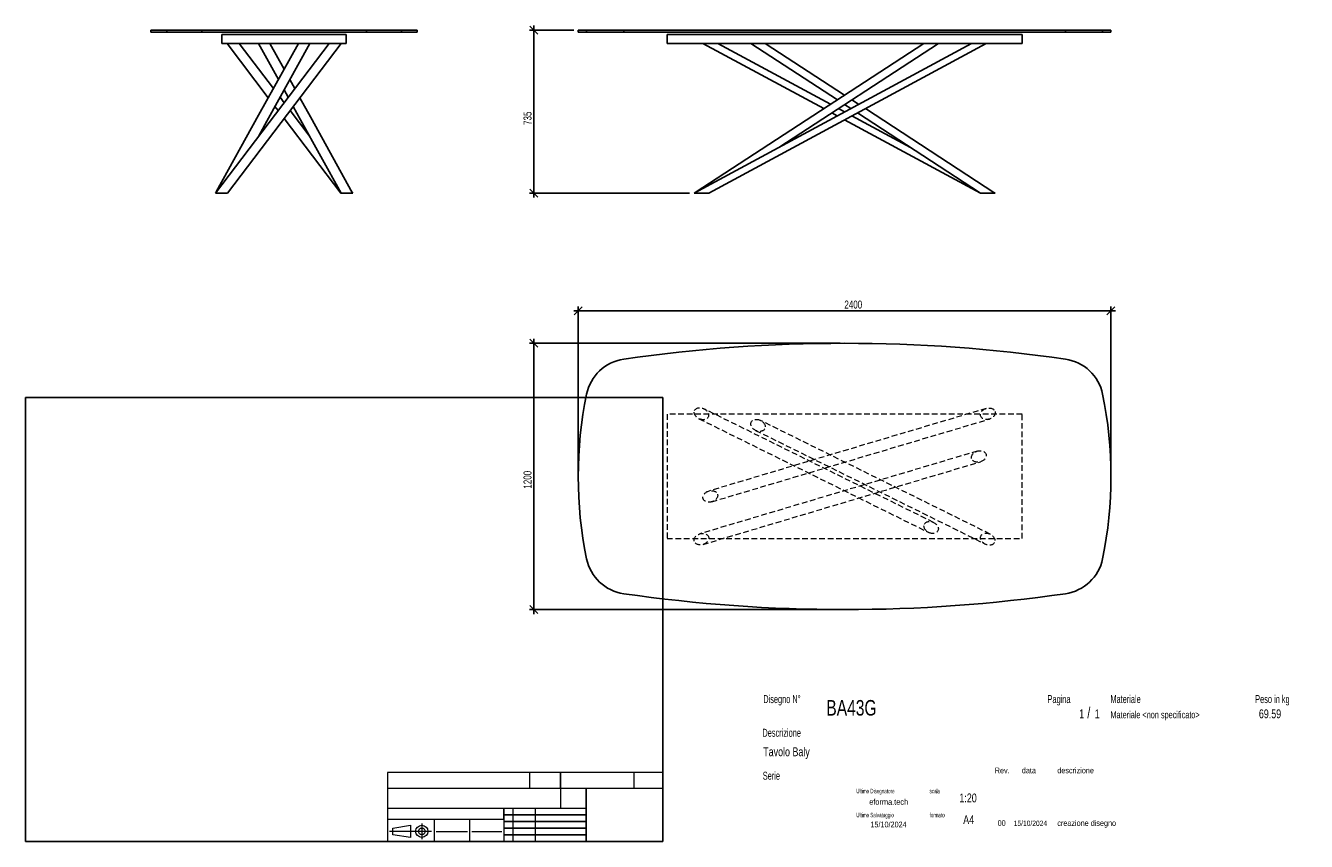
# Model space of a CAD drawing. Header units: millimetres. Extents: x 2 to 291, y 2 to 186.
import ezdxf

# ---------------------------------------------------------------- set-up
doc = ezdxf.new("R2010")
doc.units = ezdxf.units.MM
doc.linetypes.add('HIDDEN', pattern=[1.905, 1.27, -0.635])
doc.layers.add('FORMAT', color=7, linetype='Continuous')
doc.styles.add('SLDTEXTSTYLE0', font='TXT', dxfattribs={"width": 0.605})
doc.styles.add('SLDTEXTSTYLE1', font='TXT', dxfattribs={"width": 0.75})
doc.dimstyles.new('SLDDIMSTYLE0', dxfattribs={"dimtxt": 1.8, "dimasz": 1.8, "dimexe": 0, "dimexo": 0.0625, "dimgap": 0.45, "dimtad": 1, "dimlfac": 20, "dimrnd": 1e-09, "dimzin": 12, "dimdsep": 46, "dimtxsty": 'SLDTEXTSTYLE1', "dimblk1": 'OBLIQUE', "dimblk2": 'OBLIQUE', "dimsah": 1, "dimcen": 0.09, "dimadec": 0, "dimazin": 3, "dimtfac": 1, "dimtmove": 0, "dimatfit": 0, "dimldrblk": 'OBLIQUE', "dimfxl": 0, "dimfrac": 2, "dimtolj": 1, "dimtzin": 12, "dimarcsym": 0})

# ---------------------------------------------------------------- blocks, each defined once
blk = doc.blocks.new('_Oblique')
at = {"color": 0, "linetype": 'ByBlock', "lineweight": -2}
blk.add_line((-0.5, -0.5), (0.5, 0.5), dxfattribs=at)
blk = doc.blocks.new('_D')
at = {"layer": 'FORMAT', "color": 7}
for p, q in [((125.97, 185.31), (115.97, 185.31)), ((116.97, 185.31), (116.97, 186.31)), ((116.97, 148.56), (116.97, 185.31)), ((152.06, 148.56), (115.97, 148.56)), ((116.97, 148.56), (116.97, 147.56))]:
    blk.add_line(p, q, dxfattribs=at)
at = {"layer": 'FORMAT', "color": 7, "xscale": 1.8, "yscale": 1.8}
for p, rotation in [((116.97, 185.31), 270.0000000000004), ((116.97, 148.56), 90.0000000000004)]:
    blk.add_blockref('_Oblique', p, dxfattribs=dict(at, rotation=rotation))
at = {"layer": 'FORMAT', "color": 7, "insert": (114.65, 163.93), "char_height": 1.8, "attachment_point": 1, "rotation": 90, "style": 'SLDTEXTSTYLE1'}
blk.add_mtext('735', dxfattribs=at)
blk = doc.blocks.new('_D_1')
at = {"layer": 'FORMAT', "color": 7}
for p, q in [((116.97, 114.73), (116.97, 115.73)), ((185.97, 114.73), (115.97, 114.73)), ((116.97, 114.73), (116.97, 54.73)), ((185.97, 54.73), (115.97, 54.73)), ((116.97, 54.73), (116.97, 53.73))]:
    blk.add_line(p, q, dxfattribs=at)
at = {"layer": 'FORMAT', "color": 7, "xscale": 1.8, "yscale": 1.8}
for p, rotation in [((116.97, 114.73, 17.25), 270.0000000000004), ((116.97, 54.73, 17.25), 90.0000000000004)]:
    blk.add_blockref('_Oblique', p, dxfattribs=dict(at, rotation=rotation))
at = {"layer": 'FORMAT', "color": 7, "insert": (114.65, 81.98), "char_height": 1.8, "attachment_point": 1, "rotation": 90, "style": 'SLDTEXTSTYLE1'}
blk.add_mtext('1200', dxfattribs=at)
blk = doc.blocks.new('_D_2')
at = {"layer": 'FORMAT', "color": 7}
for p, q in [((126.97, 122.04), (125.97, 122.04)), ((126.97, 85.73), (126.97, 123.04)), ((126.97, 122.04), (246.97, 122.04)), ((246.97, 85.73), (246.97, 123.04)), ((246.97, 122.04), (247.97, 122.04))]:
    blk.add_line(p, q, dxfattribs=at)
at = {"layer": 'FORMAT', "color": 7, "xscale": 1.8, "yscale": 1.8}
blk.add_blockref('_Oblique', (126.97, 122.04, 17.25), dxfattribs=at)
at = {"layer": 'FORMAT', "color": 7, "xscale": 1.8, "yscale": 1.8, "rotation": 180.0000000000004}
blk.add_blockref('_Oblique', (246.97, 122.04, 17.25), dxfattribs=at)
at = {"layer": 'FORMAT', "color": 7, "insert": (186.92, 124.36), "char_height": 1.8, "attachment_point": 1, "style": 'SLDTEXTSTYLE1'}
blk.add_mtext('2400', dxfattribs=at)

msp = doc.modelspace()

# ---------------------------------------------------------------- linework, layer by layer
at = {"color": 7, "linetype": 'Continuous', "lineweight": 25}
for p, q in [((30.72206, 185.31232), (30.72206, 184.81232)), ((30.72206, 185.31232), (34.30248, 185.31232)), ((30.72206, 184.81232), (34.30248, 184.81232)), ((34.30248, 185.31232), (34.30248, 184.81232)), ((34.30248, 185.31232), (42.19062, 185.31232)), ((34.30248, 184.81232), (42.19062, 184.81232)), ((42.19062, 185.31232), (42.19062, 184.81232)), ((42.19062, 185.31232), (79.2535, 185.31232)), ((42.19062, 184.81232), (79.2535, 184.81232)), ((79.2535, 185.31232), (79.2535, 184.81232)), ((79.2535, 185.31232), (87.14163, 185.31232)), ((79.2535, 184.81232), (87.14163, 184.81232)), ((87.14163, 185.31232), (87.14163, 184.81232)), ((87.14163, 185.31232), (90.72206, 185.31232)), ((87.14163, 184.81232), (90.72206, 184.81232)), ((90.72206, 184.81232), (90.72206, 185.31232)), ((126.97316, 185.31232), (126.97316, 184.81232)), ((126.97316, 185.31232), (128.85365, 185.31232)), ((126.97316, 184.81232), (128.85365, 184.81232)), ((128.85365, 185.31232), (128.85365, 184.81232)), ((128.85365, 185.31232), (137.218, 185.31232)), ((128.85365, 184.81232), (137.218, 184.81232)), ((137.218, 185.31232), (137.218, 184.81232)), ((137.218, 185.31232), (236.72832, 185.31232)), ((137.218, 184.81232), (236.72832, 184.81232)), ((236.72832, 185.31232), (236.72832, 184.81232)), ((236.72832, 185.31232), (245.09267, 185.31232)), ((236.72832, 184.81232), (245.09267, 184.81232)), ((245.09267, 185.31232), (245.09267, 184.81232)), ((245.09267, 185.31232), (246.97316, 185.31232)), ((245.09267, 184.81232), (246.97316, 184.81232)), ((246.97316, 184.81232), (246.97316, 185.31232)), ((70.87156, 182.31232), (45.24656, 148.56232)), ((46.72206, 182.31232), (46.72206, 184.31232)), ((46.72206, 184.31232), (74.72206, 184.31232)), ((46.72206, 182.31232), (74.72206, 182.31232)), ((47.87156, 182.31232), (57.17065, 170.06475)), ((47.94756, 148.56232), (73.57256, 182.31232)), ((58.30751, 172.12483), (50.57256, 182.31232)), ((54.9295, 182.31232), (59.42949, 174.15796)), ((60.72206, 176.50019), (57.51462, 182.31232)), ((74.72206, 182.31232), (74.72206, 184.31232)), ((146.97316, 182.31232), (146.97316, 184.31232)), ((146.97316, 184.31232), (226.97316, 184.31232)), ((146.97316, 182.31232), (226.97316, 182.31232)), ((215.55714, 182.31232), (153.05714, 148.56232)), ((204.85366, 182.31232), (153.32759, 148.70837)), ((155.05714, 182.31232), (182.29812, 167.60219)), ((156.38917, 148.56232), (218.88917, 182.31232)), ((183.80738, 168.58649), (158.38917, 182.31232)), ((165.85366, 182.31232), (185.35366, 169.59493)), ((186.97316, 170.65113), (169.09265, 182.31232)), ((172.15898, 158.87731), (208.09265, 182.31232)), ((226.97316, 182.31232), (226.97316, 184.31232)), ((63.13661, 172.12483), (62.01462, 174.15796)), ((60.72206, 171.81573), (61.63957, 170.15312)), ((58.66769, 168.09304), (59.37156, 167.16598)), ((60.72206, 168.94469), (59.80455, 170.15312)), ((186.97316, 166.87697), (185.57926, 167.62967)), ((186.97316, 168.53874), (188.36705, 167.62967)), ((190.13893, 168.58649), (188.59265, 169.59493)), ((220.84265, 148.56232), (191.64819, 167.60219)), ((60.72206, 165.38728), (73.49656, 148.56232)), ((66.52205, 161.30567), (62.07256, 167.16598)), ((184.07, 166.64538), (185.30714, 165.97732)), ((186.97316, 165.07767), (217.55714, 148.56232)), ((201.78734, 158.87731), (188.63917, 165.97732)), ((189.87631, 166.64538), (217.60366, 148.56232)), ((45.24655, 148.56232), (45.84269, 148.56232)), ((45.84269, 148.56232), (47.94758, 148.56232)), ((73.49659, 148.56232), (73.55456, 148.56232)), ((75.33256, 148.56232), (73.55448, 148.56232)), ((75.33256, 148.56232), (76.13963, 148.56232)), ((76.19756, 148.56232), (75.98548, 148.84165)), ((76.13963, 148.56232), (76.19757, 148.56232)), ((153.05713, 148.56232), (153.09396, 148.56232)), ((153.09396, 148.56232), (156.38955, 148.56232)), ((217.55721, 148.56232), (217.60372, 148.56232)), ((220.74661, 148.56232), (217.60196, 148.56232)), ((220.88917, 148.56232), (220.61872, 148.70837)), ((220.74661, 148.56232), (220.84272, 148.56232)), ((220.84272, 148.56232), (220.89093, 148.56232))]:
    msp.add_line(p, q, dxfattribs=at)
at = {"color": 7, "linetype": 'HIDDEN', "lineweight": 18}
for p, q in [((226.97316, 98.73256), (146.97316, 98.73256)), ((146.97316, 98.73256), (146.97316, 70.73256)), ((207.02784, 74.35275), (155.27784, 99.97775)), ((218.86617, 100.0555), (156.36617, 81.4305)), ((226.97316, 70.73256), (226.97316, 98.73256)), ((154.16847, 97.73737), (205.91847, 72.11237)), ((157.08014, 79.03462), (219.58014, 97.65962)), ((219.77784, 71.72775), (168.02784, 97.35275)), ((166.91847, 95.11237), (218.66847, 69.48737)), ((216.86617, 90.4305), (154.36617, 71.8055)), ((155.08014, 69.40962), (217.58014, 88.03462)), ((146.97316, 70.73256), (226.97316, 70.73256))]:
    msp.add_line(p, q, dxfattribs=at)
at = {"color": 7, "linetype": 'Continuous', "lineweight": 25, "flags": 128}
for points in [[(63.9295, 182.31232), (54.98896, 166.11137), (45.45864, 148.84165)], [(54.92206, 161.30567), (56.83015, 164.76328), (66.51462, 182.31232)], [(62.77643, 168.09304), (64.43304, 165.09113), (73.5545, 148.56232)], [(76.13962, 148.56232), (66.63608, 165.78352), (64.27347, 170.06475)]]:
    msp.add_lwpolyline(points, dxfattribs=at)
at = {"color": 7, "linetype": 'Continuous', "lineweight": 25}
for centre, radius, start, end in [((186.97316, -232.76744), 347.5, 81.7680804, 98.2319196), ((138.6498, 101.25516), 10, 98.2319196, 168.4114136), ((235.29651, 101.25516), 10, 11.5885864, 81.7680804), ((219.22316, 84.73256), 92.25, 168.4114136, 191.5885864), ((154.72316, 84.73256), 92.25, 348.4114136, 11.5885864), ((138.6498, 68.20995), 10, 191.5885864, 261.7680804), ((235.29651, 68.20995), 10, 278.2319196, 348.4114136), ((186.97316, 402.23256), 347.5, 261.7680804, 278.2319196)]:
    msp.add_arc(centre, radius, start, end, dxfattribs=at)
at = {"color": 7, "linetype": 'HIDDEN', "lineweight": 18}
for centre, major_axis in [((154.72316, 98.85756), (-1.52346, 0.75437)), ((219.22316, 98.85756), (1.6292, 0.4855)), ((167.47316, 96.23256), (1.52346, -0.75437)), ((217.22316, 89.23256), (-1.6292, -0.4855)), ((156.72316, 80.23256), (1.6292, 0.4855)), ((206.47316, 73.23256), (-1.52346, 0.75437)), ((219.22316, 70.60756), (1.52346, -0.75437)), ((154.72316, 70.60756), (-1.6292, -0.4855))]:
    msp.add_ellipse(centre, major_axis=major_axis, ratio=0.735294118, dxfattribs=at)
at = {"layer": 'FORMAT', "color": 251, "true_color": 0x484848}
for p, q in [((2.5, 102.5), (146, 102.5)), ((2.5, 102.5), (2.5, 2.5)), ((146, 102.5), (146, 2.5)), ((2.5, 2.5), (146, 2.5))]:
    msp.add_line(p, q, dxfattribs=at)
at = {"layer": 'FORMAT', "color": 251, "lineweight": 18, "true_color": 0x484848}
for p, q in [((146, 18), (84, 18)), ((84, 18), (84, 2.5)), ((116, 18), (116, 14.5)), ((139.5, 18), (139.5, 14.5)), ((84, 14.5), (146, 14.5)), ((84, 10), (123, 10)), ((112.25, 10), (112.25, 2.5)), ((117.25, 10), (117.25, 2.5)), ((123, 10), (128.75, 10)), ((84, 7.5), (110.25, 7.5)), ((85.22616, 5.51421), (89.22616, 6.13921)), ((89.22616, 6.13921), (89.22616, 3.38921)), ((91.73012, 6.52038), (91.73012, 3.03025)), ((94.5, 7.5), (94.5, 2.5)), ((102.5, 7.5), (102.5, 2.5)), ((110.25, 7.5), (110.25, 2.5)), ((93.94146, 4.76421), (84.44672, 4.76421)), ((85.22616, 4.01421), (85.22616, 5.51421)), ((89.22616, 3.38921), (85.22616, 4.01421)), ((95, 4.75), (102, 4.75)), ((103, 4.75), (109.75, 4.75))]:
    msp.add_line(p, q, dxfattribs=at)
at = {"layer": 'FORMAT', "color": 7}
for p, q in [((123, 14.5), (123, 18)), ((128.75, 10), (128.75, 14.5)), ((110.25, 7.5), (110.25, 10)), ((128.75, 2.5), (128.75, 10)), ((110.25, 8.5), (128.75, 8.5)), ((110.25, 7), (128.75, 7)), ((110.25, 5.5), (128.75, 5.5)), ((110.25, 4), (128.75, 4)), ((110.25, 2.5), (128.75, 2.5))]:
    msp.add_line(p, q, dxfattribs=at)
at = {"layer": 'FORMAT', "color": 7, "lineweight": 18}
msp.add_line((123, 14.5), (123, 10), dxfattribs=at)
at = {"layer": 'FORMAT', "color": 251, "lineweight": 18, "true_color": 0x484848}
for radius in [1.375, 0.75]:
    msp.add_circle((91.73012, 4.76421), radius, dxfattribs=at)

# ---------------------------------------------------------------- texts
at = {"color": 18, "linetype": 'Continuous', "lineweight": 0, "true_color": 0x060606, "insert": (280.29073, 32.24796), "char_height": 2, "attachment_point": 1, "style": 'SLDTEXTSTYLE1'}
msp.add_mtext('69.59', dxfattribs=at)
at = {"layer": 'FORMAT', "color": 18, "true_color": 0x060606}
for s, insert, char_height, attachment_point, style in [('Disegno N°', (168.65209, 35.46055), 1.8, 1, 'SLDTEXTSTYLE0'), ('Pagina', (232.68578, 35.4642), 1.8, 1, 'SLDTEXTSTYLE0'), ('Materiale', (246.84637, 35.4642), 1.8, 1, 'SLDTEXTSTYLE0'), ('Peso in kg', (279.45834, 35.4642), 1.8, 1, 'SLDTEXTSTYLE0'), ('BA43G', (182.85785, 34.35127), 3.5, 1, 'SLDTEXTSTYLE1'), ('1', (239.82456, 32.24796), 2, 1, 'SLDTEXTSTYLE1'), ('/', (241.64155, 32.74597), 2.5, 1, 'SLDTEXTSTYLE1'), ('1', (243.32047, 32.24796), 2, 1, 'SLDTEXTSTYLE1'), ('Materiale <non specificato>', (246.84637, 31.8349), 1.5875, 1, 'SLDTEXTSTYLE1'), ('Descrizione', (168.45959, 27.87301), 1.8, 1, 'SLDTEXTSTYLE0'), ('Tavolo Baly', (168.65209, 23.69153), 2, 1, 'SLDTEXTSTYLE1'), ('Serie', (168.54671, 18.20074), 1.8, 1, 'SLDTEXTSTYLE0'), ('Rev.', (220.80434, 19.14061), 1.3, 1, 'SLDTEXTSTYLE1'), ('data', (226.90583, 19.14061), 1.3, 1, 'SLDTEXTSTYLE1'), ('descrizione', (234.88928, 19.14061), 1.3, 1, 'SLDTEXTSTYLE1'), ('Ultimo Disegnatore', (189.61829, 14.3444), 1, 1, 'SLDTEXTSTYLE0'), ('scala', (206.10636, 14.3444), 1, 1, 'SLDTEXTSTYLE0'), ('1:20', (212.8317, 13.28812), 2, 1, 'SLDTEXTSTYLE1'), ('Ultimo Salvataggio', (189.61829, 8.93841), 1, 1, 'SLDTEXTSTYLE0'), ('formato', (206.10636, 8.93841), 1, 1, 'SLDTEXTSTYLE0'), ('15/10/2024', (196.86819, 6.95548), 1.3, 2, 'SLDTEXTSTYLE1'), ('A4', (213.69281, 8.39825), 2, 1, 'SLDTEXTSTYLE1'), ('00', (221.45534, 7.2775), 1.3, 1, 'SLDTEXTSTYLE1'), ('15/10/2024', (225.06555, 7.1779), 1.2, 1, 'SLDTEXTSTYLE1'), ('creazione disegno', (234.88928, 7.2775), 1.3, 1, 'SLDTEXTSTYLE1')]:
    msp.add_mtext(s, dxfattribs=dict(at, insert=insert, char_height=char_height, attachment_point=attachment_point, style=style))
at = {"layer": 'FORMAT', "color": 18, "true_color": 0x020202, "insert": (196.90354, 12.06285), "char_height": 1.3229167, "attachment_point": 2, "style": 'SLDTEXTSTYLE1'}
msp.add_mtext('eforma.tech', dxfattribs=at)

# ---------------------------------------------------------------- dimensions: what is measured, and where the dimension line sits
at = {"layer": 'FORMAT', "color": 7}
for base, p1, p2, picture, middle in [((116.97316, 185.31232), (153.0553, 148.56232), (126.97316, 185.31232), '_D', (116.97316, 165.92353)), ((116.97316, 54.73256), (186.97316, 114.73256), (186.97316, 54.73256), '_D_1', (116.97316, 84.63785))]:
    dim = msp.add_linear_dim(base=base, p1=p1, p2=p2, angle=90, dimstyle='SLDDIMSTYLE0', dxfattribs=at)
    dim.commit()
    dim.dimension.update_dxf_attribs({"geometry": picture, "text_midpoint": middle, "dimtype": 160})
dim = msp.add_linear_dim(base=(246.97316, 122.03568), p1=(126.97316, 84.73256), p2=(246.97316, 84.73256), dimstyle='SLDDIMSTYLE0', dxfattribs=at)
dim.commit()
dim.dimension.update_dxf_attribs({"geometry": '_D_2', "text_midpoint": (189.57612, 122.03568), "dimtype": 160})

doc.saveas('drawing.dxf')
